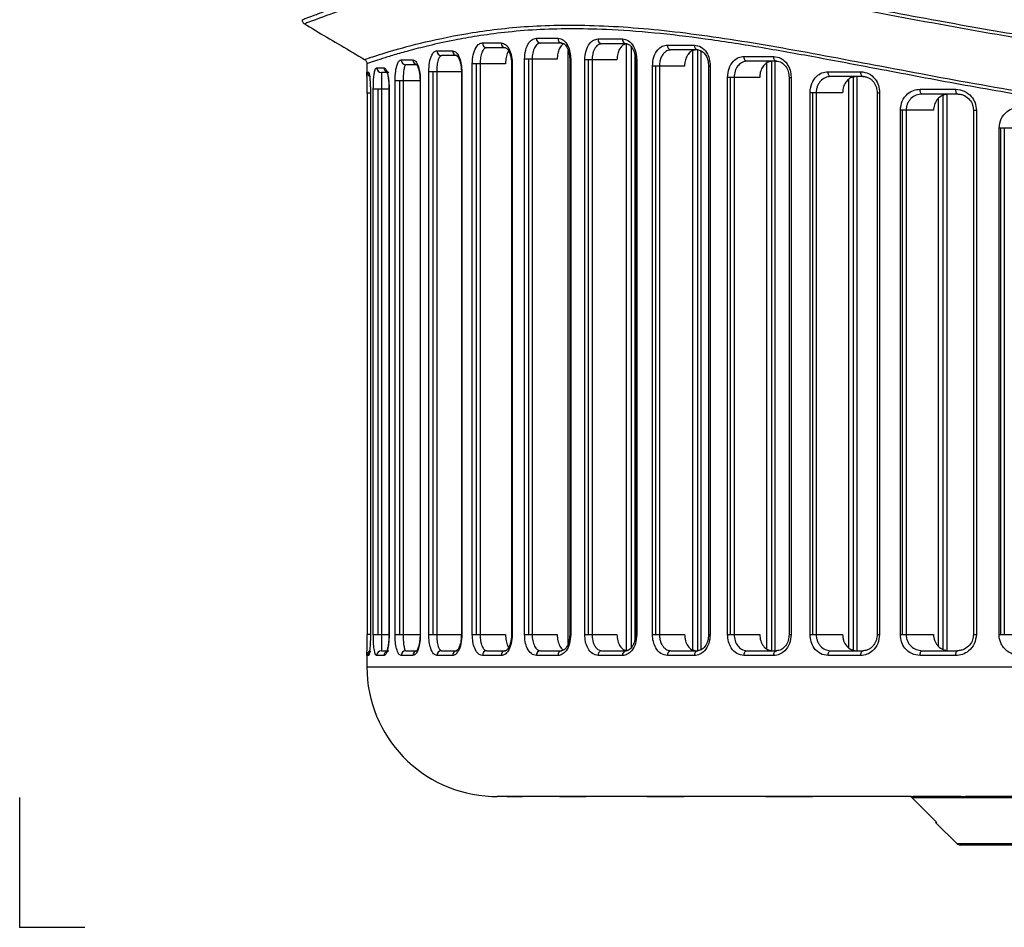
# Model space of a CAD drawing. Header units: millimetres. Extents: x 0 to 325, y 0 to 226.
# Tile 1 of 11: x 0 to 61, y 0 to 56. Entities that reach past the tile are written whole.
import ezdxf

# ---------------------------------------------------------------- set-up
doc = ezdxf.new("R2010")
doc.units = ezdxf.units.MM
doc.header["$PDSIZE"] = -1

msp = doc.modelspace()

# ---------------------------------------------------------------- linework, layer by layer
at = {"color": 7, "linetype": 'Continuous', "lineweight": 25}
for p, q in [((31.889, 54.897), (33.226, 54.897)), ((35.701, 54.856), (37.209, 54.856)), ((25.754, 54.124), (26.714, 54.124)), ((28.56, 54.615), (29.717, 54.615)), ((29.977, 54.315), (28.826, 54.315)), ((33.47, 54.597), (32.139, 54.597)), ((33.86, 17.533), (33.86, 54.144)), ((37.433, 54.556), (35.933, 54.556)), ((37.463, 17.093), (37.463, 54.544)), ((37.756, 17.279), (37.756, 54.359)), ((39.974, 54.478), (41.648, 54.478)), ((41.851, 54.178), (40.185, 54.178)), ((41.554, 17.134), (41.554, 54.133)), ((41.847, 17.081), (41.847, 54.178)), ((42.05, 54.125), (42.05, 17.135)), ((23.541, 53.566), (24.274, 53.566)), ((26.989, 53.824), (26.033, 53.824)), ((31.162, 18.081), (31.162, 53.597)), ((33.174, 53.597), (31.162, 53.597)), ((31.415, 18.081), (31.415, 53.597)), ((31.627, 53.597), (31.627, 18.081)), ((33.95, 53.597), (33.95, 18.081)), ((33.95, 53.597), (34.01, 53.597)), ((34.01, 53.597), (34.01, 18.081)), ((34.876, 18.081), (34.876, 53.556)), ((36.865, 53.556), (34.876, 53.556)), ((35.112, 18.081), (35.112, 53.556)), ((35.324, 53.556), (35.324, 18.081)), ((37.961, 53.925), (37.961, 17.713)), ((38.007, 53.556), (38.007, 18.081)), ((38.007, 53.556), (38.087, 53.556)), ((38.087, 53.556), (38.087, 18.081)), ((44.702, 53.777), (46.542, 53.777)), ((21.431, 53.329), (21.431, 52.776)), ((22.033, 53.079), (22.492, 53.079)), ((24.561, 53.266), (23.831, 53.266)), ((27.936, 18.081), (27.936, 53.315)), ((29.988, 53.315), (27.936, 53.315)), ((28.205, 18.081), (28.205, 53.315)), ((28.417, 53.315), (28.417, 18.081)), ((30.358, 53.315), (30.358, 18.081)), ((30.358, 53.315), (30.401, 53.315)), ((30.401, 53.315), (30.401, 18.081)), ((39.055, 18.081), (39.055, 53.178)), ((41.036, 53.178), (39.055, 53.178)), ((39.271, 18.081), (39.271, 53.178)), ((39.483, 53.178), (39.483, 18.081)), ((42.518, 53.178), (42.518, 18.081)), ((42.518, 53.178), (42.62, 53.178)), ((42.62, 53.178), (42.62, 18.081)), ((46.722, 53.477), (44.89, 53.477)), ((46.121, 17.188), (46.121, 53.367)), ((46.414, 17.081), (46.414, 53.477)), ((46.617, 53.477), (46.617, 17.081)), ((21.432, 52.813), (21.528, 52.813)), ((21.432, 52.776), (21.432, 52.813)), ((22.787, 52.779), (22.33, 52.779)), ((23.167, 18.081), (23.167, 52.266)), ((24.728, 52.266), (23.167, 52.266)), ((23.459, 18.081), (23.459, 52.266)), ((23.671, 52.266), (23.671, 18.081)), ((24.712, 52.266), (24.712, 18.081)), ((24.728, 52.266), (24.728, 18.081)), ((25.246, 18.081), (25.246, 52.824)), ((27.29, 52.824), (25.246, 52.824)), ((25.528, 18.081), (25.528, 52.824)), ((25.74, 52.824), (25.74, 18.081)), ((27.262, 52.824), (27.262, 18.081)), ((27.29, 52.824), (27.29, 18.081)), ((43.689, 18.081), (43.689, 52.477)), ((45.675, 52.477), (43.689, 52.477)), ((43.882, 18.081), (43.882, 52.477)), ((44.094, 52.477), (44.094, 18.081)), ((47.484, 52.477), (47.484, 18.081)), ((47.484, 52.477), (47.61, 52.477)), ((47.61, 52.477), (47.61, 18.081)), ((49.892, 52.834), (51.906, 52.834)), ((52.06, 52.534), (50.056, 52.534)), ((51.166, 17.275), (51.166, 52.35)), ((51.459, 17.124), (51.459, 52.497)), ((51.665, 52.534), (51.665, 17.081)), ((21.826, 18.081), (21.826, 51.779)), ((21.826, 51.779), (22.799, 51.779)), ((22.124, 18.081), (22.124, 51.779)), ((22.336, 51.779), (22.336, 18.081)), ((22.793, 51.779), (22.793, 18.081)), ((22.799, 51.779), (22.799, 18.081)), ((55.569, 51.752), (57.77, 51.752)), ((21.45, 51.513), (21.45, 18.081)), ((21.647, 51.513), (21.45, 51.513)), ((21.647, 51.513), (21.647, 18.081)), ((21.648, 51.513), (21.647, 51.513)), ((21.648, 51.513), (21.648, 18.081)), ((48.783, 18.081), (48.783, 51.534)), ((50.79, 51.534), (48.783, 51.534)), ((48.951, 18.081), (48.951, 51.534)), ((49.163, 51.534), (49.163, 18.081)), ((52.922, 51.534), (52.922, 18.081)), ((52.922, 51.534), (52.922, 51.534)), ((52.922, 51.534), (53.074, 51.534)), ((53.074, 51.534), (53.074, 18.081)), ((57.895, 51.452), (55.705, 51.452)), ((56.712, 17.347), (56.712, 51.188)), ((57.005, 17.151), (57.005, 51.383)), ((57.217, 51.452), (57.217, 17.081)), ((57.911, 51.452), (57.344, 51.452)), ((54.356, 18.081), (54.356, 50.452)), ((56.404, 50.452), (54.356, 50.452)), ((54.498, 18.081), (54.498, 50.452)), ((54.71, 50.452), (54.71, 18.081)), ((58.865, 50.452), (58.865, 18.081)), ((58.865, 50.452), (59.046, 50.452)), ((59.046, 50.452), (59.046, 18.081)), ((60.447, 18.081), (60.447, 49.355)), ((62.561, 49.355), (60.447, 49.355)), ((60.56, 18.081), (60.56, 49.355)), ((60.772, 49.355), (60.772, 18.081)), ((21.647, 18.081), (21.45, 18.081)), ((21.648, 18.081), (21.647, 18.081)), ((21.826, 18.081), (22.799, 18.081)), ((23.167, 18.081), (24.728, 18.081)), ((25.246, 18.081), (27.29, 18.081)), ((27.936, 18.081), (29.988, 18.081)), ((30.358, 18.081), (30.401, 18.081)), ((31.162, 18.081), (33.174, 18.081)), ((33.95, 18.081), (34.01, 18.081)), ((34.876, 18.081), (36.865, 18.081)), ((38.007, 18.081), (38.087, 18.081)), ((39.055, 18.081), (41.036, 18.081)), ((42.518, 18.081), (42.62, 18.081)), ((43.689, 18.081), (45.675, 18.081)), ((47.484, 18.081), (47.61, 18.081)), ((48.783, 18.081), (50.79, 18.081)), ((52.922, 18.081), (53.074, 18.081)), ((54.356, 18.081), (56.404, 18.081)), ((58.865, 18.081), (59.046, 18.081)), ((60.447, 18.081), (62.561, 18.081)), ((22.33, 17.081), (22.787, 17.081)), ((23.831, 17.081), (24.561, 17.081)), ((26.033, 17.081), (26.989, 17.081)), ((28.826, 17.081), (29.977, 17.081)), ((32.139, 17.081), (33.47, 17.081)), ((35.933, 17.081), (37.433, 17.081)), ((40.185, 17.081), (41.851, 17.081)), ((44.89, 17.081), (46.722, 17.081)), ((50.056, 17.081), (52.06, 17.081)), ((55.705, 17.081), (57.895, 17.081)), ((21.431, 16.818), (21.431, 16.081)), ((21.432, 16.781), (21.432, 16.818)), ((21.528, 16.781), (21.432, 16.781)), ((22.492, 16.781), (22.033, 16.781)), ((24.274, 16.781), (23.541, 16.781)), ((26.714, 16.781), (25.754, 16.781)), ((29.717, 16.781), (28.56, 16.781)), ((33.226, 16.781), (31.889, 16.781)), ((37.209, 16.781), (35.701, 16.781)), ((41.648, 16.781), (39.974, 16.781)), ((46.542, 16.781), (44.702, 16.781)), ((51.906, 16.781), (49.892, 16.781)), ((57.77, 16.781), (55.569, 16.781)), ((21.431, 16.081), (73.482, 16.081)), ((29.135, 8.087), (29.147, 8.087)), ((29.147, 8.086), (29.158, 8.086)), ((30.251, 8.081), (29.466, 8.081)), ((30.109, 8.087), (30.58, 8.087)), ((33.383, 8.081), (31.06, 8.081)), ((33.423, 8.087), (34.344, 8.087)), ((38.724, 8.081), (34.149, 8.081)), ((38.944, 8.087), (40.275, 8.087)), ((46.041, 8.081), (39.298, 8.081)), ((55.014, 8.081), (46.398, 8.081)), ((46.432, 8.087), (48.115, 8.087)), ((55.089, 7.993), (56.598, 6.481)), ((67.763, 7.993), (55.089, 7.993)), ((57.794, 8.081), (55.138, 8.081)), ((55.559, 8.087), (57.52, 8.087)), ((65.25, 8.081), (58.383, 8.081)), ((56.531, 6.481), (57.843, 5.169)), ((56.531, 6.481), (56.598, 6.481)), ((57.843, 5.169), (110.019, 5.169)), ((109.807, 5.081), (58.055, 5.081))]:
    msp.add_line(p, q, dxfattribs=at)
at = {"color": 7, "linetype": 'Continuous'}
for q in [(0, 8.026), (4.013, 0)]:
    msp.add_line((0, 0), q, dxfattribs=at)
at = {"color": 7, "linetype": 'Continuous', "lineweight": 25, "flags": 128}
for points in [[(44.89, 53.477), (44.854, 53.483), (44.818, 53.5), (44.786, 53.528), (44.757, 53.565), (44.734, 53.61), (44.716, 53.662), (44.706, 53.719), (44.702, 53.777)], [(46.722, 53.477), (46.687, 53.483), (46.653, 53.5), (46.622, 53.528), (46.595, 53.565), (46.573, 53.61), (46.556, 53.662), (46.546, 53.719), (46.542, 53.777)], [(50.056, 52.534), (50.024, 52.54), (49.993, 52.557), (49.965, 52.585), (49.94, 52.622), (49.92, 52.668), (49.905, 52.72), (49.895, 52.776), (49.892, 52.834)], [(52.06, 52.534), (52.03, 52.54), (52.001, 52.557), (51.975, 52.585), (51.951, 52.622), (51.932, 52.668), (51.918, 52.72), (51.909, 52.776), (51.906, 52.834)], [(55.705, 51.452), (55.678, 51.458), (55.653, 51.475), (55.629, 51.503), (55.608, 51.54), (55.591, 51.586), (55.579, 51.637), (55.571, 51.694), (55.569, 51.752)], [(57.895, 51.452), (57.871, 51.458), (57.847, 51.475), (57.825, 51.503), (57.806, 51.54), (57.791, 51.586), (57.779, 51.637), (57.772, 51.694), (57.77, 51.752)], [(44.702, 16.781), (44.706, 16.84), (44.716, 16.896), (44.734, 16.948), (44.757, 16.993), (44.786, 17.031), (44.818, 17.058), (44.854, 17.075), (44.89, 17.081)], [(46.542, 16.781), (46.546, 16.84), (46.556, 16.896), (46.573, 16.948), (46.595, 16.993), (46.622, 17.031), (46.653, 17.058), (46.687, 17.075), (46.722, 17.081)], [(49.892, 16.781), (49.895, 16.84), (49.905, 16.896), (49.92, 16.948), (49.94, 16.993), (49.965, 17.031), (49.993, 17.058), (50.024, 17.075), (50.056, 17.081)], [(51.906, 16.781), (51.909, 16.84), (51.918, 16.896), (51.932, 16.948), (51.951, 16.993), (51.975, 17.031), (52.001, 17.058), (52.03, 17.075), (52.06, 17.081)], [(55.569, 16.781), (55.571, 16.84), (55.579, 16.896), (55.591, 16.948), (55.608, 16.993), (55.629, 17.031), (55.653, 17.058), (55.678, 17.075), (55.705, 17.081)], [(57.77, 16.781), (57.772, 16.84), (57.779, 16.896), (57.791, 16.948), (57.806, 16.993), (57.825, 17.031), (57.847, 17.058), (57.871, 17.075), (57.895, 17.081)], [(33.383, 8.081), (33.437, 8.086), (33.438, 8.087)]]:
    msp.add_lwpolyline(points, dxfattribs=at)
at = {"color": 7, "linetype": 'Continuous', "lineweight": 25}
for centre, radius, start, end in [((32.167, 54.874), 0.278, 175.26072, 264.30545), ((33.501, 54.871), 0.276, 174.67348, 263.42942), ((35.972, 54.826), 0.273, 173.60798, 261.70491), ((37.477, 54.823), 0.271, 172.97568, 260.58485), ((26.044, 54.114), 0.29, 178.02184, 267.87478), ((27.002, 54.112), 0.288, 177.58475, 267.36158), ((28.844, 54.599), 0.284, 176.74856, 266.32941), ((29.999, 54.597), 0.282, 176.22782, 265.65022), ((40.239, 54.44), 0.268, 171.85681, 258.381), ((41.911, 54.437), 0.266, 171.21152, 256.94784), ((23.836, 53.561), 0.295, 179.03336, 268.99958), ((24.568, 53.559), 0.293, 178.6977, 268.63562), ((22.332, 53.078), 0.299, 179.7239, 269.72121), ((22.792, 53.078), 0.3, 179.74859, 246.97023), ((21.732, 52.813), 0.3, 179.99974, 250.4857), ((21.828, 52.813), 0.3, 179.99707, 211.02513), ((21.732, 16.781), 0.3, 108.92253, 180.00019), ((21.828, 16.781), 0.3, 121.41079, 180.0192), ((22.332, 16.783), 0.299, 90.27879, 180.2761), ((22.792, 16.782), 0.3, 114.24758, 180.24549), ((23.836, 16.786), 0.295, 91.00042, 180.96664), ((24.568, 16.788), 0.293, 91.36438, 181.3023), ((26.044, 16.791), 0.29, 92.12522, 181.97816), ((27.002, 16.793), 0.288, 92.63842, 182.41525), ((28.844, 16.797), 0.284, 93.67059, 183.25144), ((29.999, 16.8), 0.282, 94.34978, 183.77218), ((32.167, 16.804), 0.278, 95.69455, 184.73928), ((33.501, 16.807), 0.276, 96.57058, 185.32652), ((35.972, 16.812), 0.273, 98.29509, 186.39202), ((37.477, 16.814), 0.271, 99.41515, 187.02432), ((40.239, 16.819), 0.268, 101.619, 188.14319), ((41.911, 16.822), 0.266, 103.05216, 188.78848), ((29.431, 16.081), 8, 180, 267.88319), ((29.147, 8.386), 0.3, 267.88319, 270), ((54.878, 7.782), 0.299, 44.91322, 89.98788), ((58.055, 5.381), 0.3, 225, 270)]:
    msp.add_arc(centre, radius, start, end, dxfattribs=at)
for points, knots in [([(17.46, 56.05), (17.455, 56.048), (17.437, 56.041), (17.662, 56.13), (18.04, 56.274), (18.464, 56.432), (18.834, 56.566), (19.278, 56.722), (19.778, 56.892), (20.341, 57.075), (20.922, 57.256), (21.591, 57.454), (22.358, 57.668), (23.164, 57.875), (24.007, 58.076), (24.813, 58.251), (25.753, 58.436), (26.715, 58.601), (27.761, 58.756), (28.835, 58.886), (30.607, 59.051), (33.164, 59.159), (36.721, 59.062), (39.817, 58.786), (42.315, 58.472), (44.091, 58.219), (45.912, 57.932), (47.777, 57.616), (49.649, 57.284), (51.601, 56.927), (53.917, 56.497), (56.566, 56.006), (59.479, 55.484), (62.361, 54.995), (65.302, 54.538), (69.01, 54.026), (73.439, 53.544), (78.666, 53.183), (82.155, 53.142), (83.931, 53.121)], [0, 0, 0, 0, 0.0186757, 0.0559617, 0.0942931, 0.1120984, 0.1306727, 0.1500173, 0.1701333, 0.1881479, 0.2079956, 0.2244708, 0.2456466, 0.2688846, 0.2832185, 0.3031737, 0.3208403, 0.3404865, 0.3586474, 0.3781912, 0.3966607, 0.4472026, 0.4966174, 0.5467932, 0.5681222, 0.5898353, 0.6113966, 0.6328311, 0.6546614, 0.6751668, 0.69812, 0.7307068, 0.7602651, 0.7897125, 0.8195726, 0.8493914, 0.9003238, 0.9492483, 1, 1, 1, 1]), ([(146.763, 57.01), (146.088, 57.209), (144.741, 57.605), (142.118, 58.197), (139.073, 58.674), (135.202, 58.951), (130.375, 58.841), (124.486, 58.156), (118.069, 57.03), (111.191, 55.704), (103.937, 54.433), (96.999, 53.523), (90.539, 53.019), (84.651, 52.85), (78.758, 52.951), (72.289, 53.397), (65.327, 54.265), (58.023, 55.504), (51.07, 56.823), (44.554, 57.983), (38.556, 58.755), (33.617, 58.96), (29.638, 58.765), (26.478, 58.336), (23.772, 57.771), (21.278, 57.095), (19.233, 56.416), (17.831, 55.882), (17.67, 55.817), (17.591, 55.785)], [0, 0, 0, 0, 0.031432, 0.062682, 0.093993, 0.125418, 0.166795, 0.208198, 0.25009, 0.291777, 0.333643, 0.375505, 0.406727, 0.438116, 0.469629, 0.500814, 0.542356, 0.584289, 0.625984, 0.667753, 0.709429, 0.750716, 0.781895, 0.813304, 0.844475, 0.875621, 0.917481, 0.959309, 1, 1, 1, 1]), ([(17.431, 56.038), (17.433, 56.013), (17.437, 55.961), (17.468, 55.888), (17.515, 55.824), (17.557, 55.795), (17.578, 55.78)], [0, 0, 0, 0, 0.2457566, 0.4999997, 0.754243, 1, 1, 1, 1]), ([(17.536, 55.805), (18.478, 55.248), (19.73, 54.507), (20.981, 53.766), (21.291, 53.583)], [0, 0, 0, 0, 0.752605, 1, 1, 1, 1]), ([(21.284, 53.587), (21.358, 53.613), (21.507, 53.665), (22.821, 54.087), (24.914, 54.664), (27.835, 55.274), (31.526, 55.719), (35.947, 55.739), (41.018, 55.295), (46.649, 54.407), (52.765, 53.25), (59.284, 52.019), (66.149, 50.864), (70.947, 50.355), (73.347, 50.101)], [0, 0, 0, 0, 0.082766, 0.166311, 0.249538, 0.332695, 0.416463, 0.499377, 0.58239, 0.66618, 0.749386, 0.832914, 0.916439, 1, 1, 1, 1]), ([(73.345, 49.875), (71.547, 50.059), (67.96, 50.425), (62.75, 51.214), (57.711, 52.095), (53.164, 52.962), (49.139, 53.725), (45.598, 54.356), (42.275, 54.872), (39.125, 55.251), (36.349, 55.445), (33.939, 55.496), (31.833, 55.437), (29.928, 55.27), (28.256, 55.041), (26.677, 54.758), (25.248, 54.444), (24.023, 54.128), (23.08, 53.859), (22.346, 53.632), (21.818, 53.461), (21.49, 53.35), (21.45, 53.336), (21.431, 53.329)], [0, 0, 0, 0, 0.062755, 0.125227, 0.187908, 0.250632, 0.301932, 0.351357, 0.400966, 0.450294, 0.500444, 0.541737, 0.582058, 0.624738, 0.664655, 0.701372, 0.750087, 0.794581, 0.834532, 0.875028, 0.917937, 0.959591, 1, 1, 1, 1]), ([(31.162, 53.597), (31.176, 53.79), (31.203, 54.176), (31.399, 54.602), (31.637, 54.852), (31.805, 54.882), (31.889, 54.897)], [0, 0, 0, 0, 0.279478, 0.558705, 0.778857, 1, 1, 1, 1]), ([(33.226, 54.897), (33.339, 54.873), (33.565, 54.825), (33.824, 54.48), (33.982, 54.051), (34.001, 53.748), (34.01, 53.597)], [0, 0, 0, 0, 0.279676, 0.55901, 0.778986, 1, 1, 1, 1]), ([(34.876, 53.556), (34.892, 53.748), (34.923, 54.131), (35.143, 54.557), (35.414, 54.811), (35.605, 54.841), (35.701, 54.856)], [0, 0, 0, 0, 0.279515, 0.558817, 0.778892, 1, 1, 1, 1]), ([(37.209, 54.856), (37.336, 54.832), (37.591, 54.783), (37.881, 54.437), (38.056, 54.008), (38.077, 53.707), (38.087, 53.556)], [0, 0, 0, 0, 0.279617, 0.558938, 0.778949, 1, 1, 1, 1]), ([(25.246, 52.824), (25.256, 53.024), (25.277, 53.425), (25.418, 53.845), (25.582, 54.083), (25.697, 54.11), (25.754, 54.124)], [0, 0, 0, 0, 0.279038, 0.55841, 0.779002, 1, 1, 1, 1]), ([(26.714, 54.124), (26.794, 54.102), (26.954, 54.057), (27.146, 53.724), (27.268, 53.291), (27.283, 52.98), (27.29, 52.824)], [0, 0, 0, 0, 0.280008, 0.559205, 0.779295, 1, 1, 1, 1]), ([(27.936, 53.315), (27.948, 53.511), (27.973, 53.903), (28.143, 54.326), (28.346, 54.572), (28.488, 54.601), (28.56, 54.615)], [0, 0, 0, 0, 0.279304, 0.558549, 0.778855, 1, 1, 1, 1]), ([(28.826, 54.315), (28.792, 54.31), (28.738, 54.301), (28.64, 54.221), (28.554, 54.089), (28.486, 53.888), (28.447, 53.711), (28.422, 53.519), (28.419, 53.383), (28.417, 53.315)], [0, 0, 0, 0, 0.160242, 0.250789, 0.499802, 0.629249, 0.749816, 0.876436, 1, 1, 1, 1]), ([(29.717, 54.615), (29.814, 54.592), (30.009, 54.545), (30.236, 54.205), (30.376, 53.774), (30.393, 53.468), (30.401, 53.315)], [0, 0, 0, 0, 0.279787, 0.558946, 0.779091, 1, 1, 1, 1]), ([(29.93, 54.32), (29.962, 54.318), (30.031, 54.314), (30.147, 54.189), (30.238, 54.01), (30.301, 53.821), (30.348, 53.585), (30.355, 53.407), (30.358, 53.315)], [0, 0, 0, 0, 0.197398, 0.427202, 0.555907, 0.694077, 0.841591, 1, 1, 1, 1]), ([(30.216, 54.152), (30.185, 54.116), (30.128, 54.048), (30.068, 53.884), (30.023, 53.71), (29.994, 53.517), (29.99, 53.382), (29.988, 53.315)], [0, 0, 0, 0, 0.221124, 0.416535, 0.609957, 0.805431, 1, 1, 1, 1]), ([(32.139, 54.597), (32.093, 54.59), (32.032, 54.582), (31.969, 54.542), (31.888, 54.482), (31.768, 54.329), (31.674, 54.05), (31.633, 53.796), (31.629, 53.663), (31.627, 53.597)], [0, 0, 0, 0, 0.172255, 0.223405, 0.251096, 0.500288, 0.749416, 0.875994, 1, 1, 1, 1]), ([(33.602, 54.558), (33.581, 54.553), (33.496, 54.532), (33.368, 54.38), (33.243, 54.123), (33.182, 53.842), (33.176, 53.663), (33.174, 53.597)], [0, 0, 0, 0, 0.0871193, 0.3459478, 0.6024914, 0.8534063, 1, 1, 1, 1]), ([(33.426, 54.602), (33.472, 54.598), (33.572, 54.589), (33.712, 54.454), (33.817, 54.273), (33.887, 54.086), (33.939, 53.857), (33.946, 53.685), (33.95, 53.597)], [0, 0, 0, 0, 0.19825, 0.428474, 0.557287, 0.695175, 0.842197, 1, 1, 1, 1]), ([(35.933, 54.556), (35.872, 54.548), (35.764, 54.533), (35.634, 54.438), (35.553, 54.345), (35.484, 54.241), (35.419, 54.109), (35.344, 53.875), (35.332, 53.682), (35.324, 53.556)], [0, 0, 0, 0, 0.188578, 0.334971, 0.439022, 0.50062, 0.63395, 0.761753, 1, 1, 1, 1]), ([(37.496, 54.556), (37.424, 54.545), (37.281, 54.523), (37.091, 54.349), (36.949, 54.093), (36.876, 53.812), (36.868, 53.628), (36.865, 53.556)], [0, 0, 0, 0, 0.216165, 0.432339, 0.648168, 0.862845, 1, 1, 1, 1]), ([(37.392, 54.561), (37.457, 54.554), (37.592, 54.539), (37.76, 54.381), (37.875, 54.19), (37.947, 54.007), (37.997, 53.793), (38.004, 53.636), (38.007, 53.556)], [0, 0, 0, 0, 0.217945, 0.455564, 0.582937, 0.71597, 0.854617, 1, 1, 1, 1]), ([(39.055, 53.178), (39.073, 53.369), (39.107, 53.751), (39.352, 54.178), (39.654, 54.433), (39.867, 54.463), (39.974, 54.478)], [0, 0, 0, 0, 0.27955, 0.558855, 0.778907, 1, 1, 1, 1]), ([(40.185, 54.178), (40.102, 54.166), (39.969, 54.148), (39.803, 54.028), (39.677, 53.885), (39.578, 53.7), (39.5, 53.46), (39.489, 53.283), (39.483, 53.178)], [0, 0, 0, 0, 0.225142, 0.356523, 0.500135, 0.662392, 0.799924, 1, 1, 1, 1]), ([(41.741, 54.178), (41.661, 54.167), (41.502, 54.145), (41.29, 53.973), (41.132, 53.719), (41.048, 53.438), (41.039, 53.252), (41.036, 53.178)], [0, 0, 0, 0, 0.214669, 0.429338, 0.644017, 0.858713, 1, 1, 1, 1]), ([(41.648, 54.478), (41.789, 54.454), (42.071, 54.405), (42.392, 54.059), (42.585, 53.63), (42.609, 53.329), (42.62, 53.178)], [0, 0, 0, 0, 0.279616, 0.558944, 0.778953, 1, 1, 1, 1]), ([(41.814, 54.183), (41.899, 54.172), (42.072, 54.15), (42.309, 53.932), (42.447, 53.654), (42.509, 53.391), (42.515, 53.249), (42.518, 53.178)], [0, 0, 0, 0, 0.241062, 0.487335, 0.739452, 0.868568, 1, 1, 1, 1]), ([(21.284, 53.587), (21.305, 53.573), (21.347, 53.543), (21.394, 53.479), (21.425, 53.406), (21.429, 53.355), (21.431, 53.329)], [0, 0, 0, 0, 0.245756, 0.5, 0.754244, 1, 1, 1, 1]), ([(23.167, 52.266), (23.175, 52.472), (23.192, 52.886), (23.297, 53.299), (23.416, 53.526), (23.499, 53.553), (23.541, 53.566)], [0, 0, 0, 0, 0.278656, 0.558449, 0.779539, 1, 1, 1, 1]), ([(24.274, 53.566), (24.335, 53.544), (24.458, 53.502), (24.609, 53.179), (24.709, 52.745), (24.721, 52.426), (24.728, 52.266)], [0, 0, 0, 0, 0.280191, 0.559665, 0.779583, 1, 1, 1, 1]), ([(26.033, 53.824), (26.01, 53.819), (25.972, 53.811), (25.902, 53.736), (25.841, 53.608), (25.791, 53.41), (25.762, 53.232), (25.743, 53.035), (25.741, 52.894), (25.74, 52.824)], [0, 0, 0, 0, 0.156873, 0.250635, 0.499919, 0.630215, 0.74995, 0.876998, 1, 1, 1, 1]), ([(26.939, 53.829), (26.953, 53.839), (26.968, 53.85), (27, 53.805), (27.003, 53.801)], [0, 0, 0, 0, 0.909289, 1, 1, 1, 1]), ([(27.003, 53.801), (27.033, 53.768), (27.082, 53.715), (27.156, 53.54), (27.21, 53.349), (27.253, 53.105), (27.259, 52.92), (27.262, 52.824)], [0, 0, 0, 0, 0.269116, 0.433486, 0.609703, 0.798001, 1, 1, 1, 1]), ([(43.689, 52.477), (43.708, 52.669), (43.746, 53.052), (44.017, 53.478), (44.35, 53.732), (44.585, 53.762), (44.702, 53.777)], [0, 0, 0, 0, 0.279526, 0.558819, 0.778889, 1, 1, 1, 1]), ([(46.542, 53.777), (46.697, 53.753), (47.006, 53.705), (47.358, 53.36), (47.572, 52.931), (47.597, 52.629), (47.61, 52.477)], [0, 0, 0, 0, 0.279672, 0.559029, 0.778999, 1, 1, 1, 1]), ([(46.689, 53.482), (46.745, 53.479), (46.855, 53.472), (47.061, 53.387), (47.279, 53.193), (47.452, 52.858), (47.474, 52.602), (47.484, 52.477)], [0, 0, 0, 0, 0.136797, 0.270511, 0.526515, 0.769297, 1, 1, 1, 1]), ([(21.826, 51.779), (21.828, 51.924), (21.832, 52.213), (21.862, 52.575), (21.906, 52.855), (21.964, 53.043), (22.01, 53.067), (22.033, 53.079)], [0, 0, 0, 0, 0.185971, 0.372348, 0.559858, 0.779869, 1, 1, 1, 1]), ([(22.492, 53.079), (22.527, 53.064), (22.597, 53.032), (22.682, 52.812), (22.738, 52.558), (22.772, 52.326), (22.795, 52.063), (22.798, 51.874), (22.799, 51.779)], [0, 0, 0, 0, 0.24876, 0.498271, 0.626074, 0.749285, 0.873891, 1, 1, 1, 1]), ([(23.831, 53.266), (23.81, 53.254), (23.77, 53.229), (23.726, 53.062), (23.699, 52.869), (23.683, 52.689), (23.673, 52.487), (23.671, 52.338), (23.671, 52.266)], [0, 0, 0, 0, 0.2496684, 0.4995822, 0.6313391, 0.7499931, 0.8778931, 1, 1, 1, 1]), ([(24.511, 53.269), (24.51, 53.27), (24.508, 53.275), (24.565, 53.185), (24.623, 53.011), (24.668, 52.816), (24.704, 52.562), (24.709, 52.367), (24.712, 52.266)], [0, 0, 0, 0, 0.1196886, 0.3730023, 0.5150145, 0.665823, 0.8273814, 1, 1, 1, 1]), ([(44.89, 53.477), (44.831, 53.472), (44.717, 53.463), (44.519, 53.378), (44.307, 53.194), (44.13, 52.87), (44.106, 52.607), (44.094, 52.477)], [0, 0, 0, 0, 0.141662, 0.272527, 0.500997, 0.753122, 1, 1, 1, 1]), ([(46.455, 53.477), (46.367, 53.466), (46.19, 53.444), (45.955, 53.27), (45.78, 53.014), (45.688, 52.734), (45.679, 52.549), (45.675, 52.477)], [0, 0, 0, 0, 0.2161615, 0.4323507, 0.6478089, 0.862175, 1, 1, 1, 1]), ([(21.45, 51.513), (21.45, 51.618), (21.45, 51.827), (21.446, 52.101), (21.442, 52.332), (21.436, 52.569), (21.431, 52.741), (21.432, 52.767), (21.432, 52.776)], [0, 0, 0, 0, 0.142644, 0.285423, 0.422927, 0.571378, 0.855444, 1, 1, 1, 1]), ([(21.528, 52.813), (21.539, 52.799), (21.563, 52.77), (21.596, 52.564), (21.62, 52.318), (21.635, 52.085), (21.646, 51.813), (21.647, 51.613), (21.648, 51.513)], [0, 0, 0, 0, 0.249427, 0.49868, 0.627637, 0.749411, 0.87456, 1, 1, 1, 1]), ([(22.33, 52.779), (22.329, 52.768), (22.327, 52.746), (22.329, 52.591), (22.332, 52.404), (22.334, 52.224), (22.336, 52.015), (22.336, 51.856), (22.336, 51.779)], [0, 0, 0, 0, 0.249957, 0.499839, 0.63343, 0.75054, 0.879709, 1, 1, 1, 1]), ([(22.677, 52.787), (22.679, 52.774), (22.68, 52.752), (22.719, 52.606), (22.753, 52.411), (22.785, 52.129), (22.79, 51.899), (22.793, 51.779)], [0, 0, 0, 0, 0.223081, 0.390404, 0.575815, 0.778507, 1, 1, 1, 1]), ([(48.783, 51.534), (48.804, 51.728), (48.846, 52.114), (49.146, 52.54), (49.51, 52.79), (49.765, 52.82), (49.892, 52.834)], [0, 0, 0, 0, 0.279503, 0.558708, 0.778848, 1, 1, 1, 1]), ([(50.056, 52.534), (49.94, 52.52), (49.709, 52.491), (49.459, 52.3), (49.308, 52.096), (49.225, 51.918), (49.173, 51.729), (49.167, 51.599), (49.163, 51.534)], [0, 0, 0, 0, 0.250065, 0.499166, 0.628878, 0.75542, 0.879039, 1, 1, 1, 1]), ([(51.647, 52.534), (51.549, 52.523), (51.352, 52.5), (51.091, 52.322), (50.899, 52.06), (50.803, 51.781), (50.794, 51.601), (50.79, 51.534)], [0, 0, 0, 0, 0.220861, 0.441822, 0.659995, 0.873534, 1, 1, 1, 1]), ([(51.906, 52.834), (52.074, 52.811), (52.408, 52.764), (52.793, 52.424), (53.031, 51.994), (53.06, 51.688), (53.074, 51.534)], [0, 0, 0, 0, 0.279783, 0.558981, 0.779119, 1, 1, 1, 1]), ([(52.032, 52.539), (52.102, 52.535), (52.237, 52.525), (52.426, 52.447), (52.587, 52.333), (52.753, 52.15), (52.893, 51.883), (52.913, 51.645), (52.922, 51.534)], [0, 0, 0, 0, 0.152449, 0.297391, 0.434084, 0.563009, 0.796207, 1, 1, 1, 1]), ([(21.644, 51.827), (21.644, 51.799), (21.647, 51.7), (21.647, 51.591), (21.648, 51.513)], [0, 0, 0, 0, 0.282883, 1, 1, 1, 1]), ([(54.356, 50.452), (54.38, 50.648), (54.428, 51.04), (54.76, 51.464), (55.157, 51.709), (55.431, 51.738), (55.569, 51.752)], [0, 0, 0, 0, 0.279346, 0.558547, 0.778834, 1, 1, 1, 1]), ([(57.77, 51.752), (57.95, 51.729), (58.309, 51.684), (58.731, 51.351), (58.997, 50.92), (59.03, 50.608), (59.046, 50.452)], [0, 0, 0, 0, 0.280006, 0.559267, 0.779348, 1, 1, 1, 1]), ([(55.705, 51.452), (55.578, 51.439), (55.326, 51.411), (55.048, 51.225), (54.876, 51.021), (54.781, 50.841), (54.721, 50.649), (54.713, 50.517), (54.71, 50.452)], [0, 0, 0, 0, 0.250147, 0.4993502, 0.6309971, 0.7579168, 0.8807004, 1, 1, 1, 1]), ([(57.344, 51.452), (57.233, 51.44), (57.012, 51.417), (56.721, 51.229), (56.511, 50.957), (56.415, 50.679), (56.407, 50.509), (56.404, 50.452)], [0, 0, 0, 0, 0.2294834, 0.4591983, 0.6820562, 0.8937423, 1, 1, 1, 1]), ([(57.872, 51.457), (57.95, 51.452), (58.102, 51.442), (58.373, 51.34), (58.639, 51.131), (58.832, 50.8), (58.855, 50.562), (58.865, 50.452)], [0, 0, 0, 0, 0.1554296, 0.3028646, 0.5688239, 0.8000157, 1, 1, 1, 1]), ([(60.447, 49.355), (60.475, 49.555), (60.531, 49.955), (60.902, 50.376), (61.333, 50.614), (61.627, 50.641), (61.774, 50.655)], [0, 0, 0, 0, 0.279102, 0.5583904, 0.778951, 1, 1, 1, 1]), ([(21.432, 16.818), (21.432, 16.827), (21.431, 16.853), (21.437, 17.061), (21.445, 17.396), (21.45, 17.766), (21.45, 17.976), (21.45, 18.081)], [0, 0, 0, 0, 0.1433, 0.428399, 0.713197, 0.856369, 1, 1, 1, 1]), ([(21.648, 18.081), (21.646, 17.932), (21.643, 17.633), (21.62, 17.27), (21.58, 16.883), (21.549, 16.823), (21.528, 16.781)], [0, 0, 0, 0, 0.186817, 0.374387, 0.561744, 1, 1, 1, 1]), ([(21.648, 18.081), (21.647, 17.963), (21.645, 17.785), (21.639, 17.641), (21.637, 17.592)], [0, 0, 0, 0, 0.6626542, 1, 1, 1, 1]), ([(22.033, 16.781), (22.004, 16.801), (21.945, 16.84), (21.879, 17.138), (21.835, 17.568), (21.829, 17.91), (21.826, 18.081)], [0, 0, 0, 0, 0.279652, 0.559496, 0.779961, 1, 1, 1, 1]), ([(22.336, 18.081), (22.336, 18.004), (22.336, 17.844), (22.334, 17.635), (22.332, 17.455), (22.329, 17.269), (22.327, 17.114), (22.329, 17.092), (22.33, 17.081)], [0, 0, 0, 0, 0.120796, 0.250603, 0.367633, 0.50119, 0.750676, 1, 1, 1, 1]), ([(22.799, 18.081), (22.798, 17.988), (22.795, 17.799), (22.772, 17.537), (22.738, 17.303), (22.682, 17.05), (22.597, 16.828), (22.527, 16.797), (22.492, 16.781)], [0, 0, 0, 0, 0.124007, 0.250357, 0.373321, 0.500937, 0.75085, 1, 1, 1, 1]), ([(22.793, 18.081), (22.791, 17.974), (22.787, 17.766), (22.759, 17.499), (22.727, 17.3), (22.687, 17.13), (22.682, 17.097), (22.679, 17.077)], [0, 0, 0, 0, 0.201196, 0.390794, 0.569556, 0.737477, 1, 1, 1, 1]), ([(23.541, 16.781), (23.488, 16.802), (23.383, 16.844), (23.262, 17.159), (23.182, 17.591), (23.172, 17.918), (23.167, 18.081)], [0, 0, 0, 0, 0.279096, 0.558722, 0.779537, 1, 1, 1, 1]), ([(23.671, 18.081), (23.671, 18.008), (23.673, 17.859), (23.684, 17.655), (23.699, 17.476), (23.727, 17.283), (23.77, 17.117), (23.81, 17.093), (23.831, 17.081)], [0, 0, 0, 0, 0.122873, 0.251675, 0.37037, 0.502277, 0.751361, 1, 1, 1, 1]), ([(24.728, 18.081), (24.717, 17.878), (24.697, 17.472), (24.565, 17.053), (24.418, 16.821), (24.322, 16.794), (24.274, 16.781)], [0, 0, 0, 0, 0.27893, 0.558352, 0.779136, 1, 1, 1, 1]), ([(24.712, 18.081), (24.71, 18), (24.706, 17.838), (24.681, 17.614), (24.647, 17.435), (24.623, 17.352), (24.613, 17.318)], [0, 0, 0, 0, 0.2705016, 0.5409331, 0.8104978, 1, 1, 1, 1]), ([(25.754, 16.781), (25.681, 16.803), (25.536, 16.848), (25.37, 17.176), (25.265, 17.608), (25.252, 17.923), (25.246, 18.081)], [0, 0, 0, 0, 0.28011, 0.559487, 0.779519, 1, 1, 1, 1]), ([(25.74, 18.081), (25.741, 18.011), (25.743, 17.87), (25.762, 17.673), (25.791, 17.495), (25.841, 17.296), (25.902, 17.169), (25.972, 17.094), (26.01, 17.086), (26.033, 17.081)], [0, 0, 0, 0, 0.123244, 0.250584, 0.370278, 0.500599, 0.749753, 0.843328, 1, 1, 1, 1]), ([(27.29, 18.081), (27.278, 17.883), (27.254, 17.488), (27.091, 17.065), (26.903, 16.823), (26.777, 16.795), (26.714, 16.781)], [0, 0, 0, 0, 0.279229, 0.558458, 0.778869, 1, 1, 1, 1]), ([(27.262, 18.081), (27.256, 17.954), (27.248, 17.756), (27.2, 17.521), (27.152, 17.356), (27.095, 17.222), (27.012, 17.089), (26.969, 17.081), (26.939, 17.076)], [0, 0, 0, 0, 0.2091818, 0.3249279, 0.4475031, 0.5762001, 0.711486, 1, 1, 1, 1]), ([(28.56, 16.781), (28.469, 16.804), (28.289, 16.851), (28.085, 17.187), (27.959, 17.618), (27.944, 17.927), (27.936, 18.081)], [0, 0, 0, 0, 0.27987, 0.559112, 0.779224, 1, 1, 1, 1]), ([(28.417, 18.081), (28.419, 18.014), (28.422, 17.877), (28.447, 17.684), (28.486, 17.507), (28.555, 17.307), (28.64, 17.175), (28.738, 17.095), (28.792, 17.087), (28.826, 17.081)], [0, 0, 0, 0, 0.1237945, 0.2506914, 0.3711998, 0.5006547, 0.749745, 0.8400328, 1, 1, 1, 1]), ([(30.401, 18.081), (30.388, 17.887), (30.36, 17.498), (30.171, 17.073), (29.947, 16.825), (29.794, 16.796), (29.717, 16.781)], [0, 0, 0, 0, 0.27943, 0.558627, 0.778833, 1, 1, 1, 1]), ([(30.358, 18.081), (30.355, 17.99), (30.348, 17.812), (30.301, 17.577), (30.238, 17.388), (30.147, 17.208), (30.032, 17.082), (29.962, 17.078), (29.93, 17.076)], [0, 0, 0, 0, 0.157613, 0.305376, 0.443511, 0.572017, 0.801896, 1, 1, 1, 1]), ([(29.988, 18.081), (29.99, 18.014), (29.994, 17.88), (30.023, 17.687), (30.067, 17.513), (30.125, 17.355), (30.178, 17.291), (30.205, 17.26)], [0, 0, 0, 0, 0.199775, 0.400574, 0.599594, 0.80081, 1, 1, 1, 1]), ([(31.889, 16.781), (31.783, 16.805), (31.569, 16.853), (31.332, 17.195), (31.187, 17.625), (31.17, 17.929), (31.162, 18.081)], [0, 0, 0, 0, 0.279726, 0.559111, 0.779049, 1, 1, 1, 1]), ([(31.627, 18.081), (31.629, 18.015), (31.633, 17.881), (31.674, 17.627), (31.769, 17.348), (31.889, 17.196), (31.969, 17.135), (32.033, 17.096), (32.093, 17.088), (32.139, 17.081)], [0, 0, 0, 0, 0.124254, 0.251126, 0.500161, 0.749472, 0.776993, 0.827991, 1, 1, 1, 1]), ([(33.174, 18.081), (33.176, 18.015), (33.18, 17.883), (33.224, 17.629), (33.328, 17.36), (33.455, 17.173), (33.537, 17.148), (33.549, 17.144)], [0, 0, 0, 0, 0.15878, 0.317933, 0.63399, 0.950029, 1, 1, 1, 1]), ([(34.01, 18.081), (33.995, 17.889), (33.964, 17.504), (33.751, 17.078), (33.493, 16.826), (33.315, 16.796), (33.226, 16.781)], [0, 0, 0, 0, 0.279489, 0.55877, 0.778869, 1, 1, 1, 1]), ([(33.95, 18.081), (33.946, 17.993), (33.939, 17.822), (33.888, 17.592), (33.817, 17.406), (33.712, 17.225), (33.572, 17.089), (33.472, 17.08), (33.426, 17.076)], [0, 0, 0, 0, 0.157135, 0.304493, 0.44228, 0.57106, 0.8012, 1, 1, 1, 1]), ([(35.701, 16.781), (35.58, 16.805), (35.337, 16.854), (35.067, 17.2), (34.905, 17.628), (34.886, 17.93), (34.876, 18.081)], [0, 0, 0, 0, 0.279638, 0.558979, 0.778971, 1, 1, 1, 1]), ([(35.324, 18.081), (35.332, 17.955), (35.344, 17.762), (35.419, 17.528), (35.484, 17.396), (35.553, 17.292), (35.634, 17.2), (35.764, 17.104), (35.872, 17.089), (35.933, 17.081)], [0, 0, 0, 0, 0.23842, 0.366348, 0.499828, 0.561292, 0.665224, 0.811513, 1, 1, 1, 1]), ([(36.865, 18.081), (36.875, 17.95), (36.894, 17.687), (37.039, 17.357), (37.247, 17.127), (37.413, 17.097), (37.496, 17.081)], [0, 0, 0, 0, 0.2500223, 0.4998405, 0.7491747, 1, 1, 1, 1]), ([(38.087, 18.081), (38.07, 17.89), (38.037, 17.507), (37.799, 17.081), (37.509, 16.826), (37.309, 16.796), (37.209, 16.781)], [0, 0, 0, 0, 0.279545, 0.558845, 0.778901, 1, 1, 1, 1]), ([(38.007, 18.081), (38.004, 18.001), (37.997, 17.845), (37.947, 17.631), (37.876, 17.447), (37.761, 17.257), (37.593, 17.099), (37.457, 17.083), (37.392, 17.076)], [0, 0, 0, 0, 0.14476, 0.283717, 0.416475, 0.54413, 0.781553, 1, 1, 1, 1]), ([(39.974, 16.781), (39.839, 16.806), (39.568, 16.854), (39.267, 17.201), (39.087, 17.63), (39.066, 17.93), (39.055, 18.081)], [0, 0, 0, 0, 0.279609, 0.558932, 0.778947, 1, 1, 1, 1]), ([(39.483, 18.081), (39.489, 17.976), (39.5, 17.799), (39.578, 17.559), (39.677, 17.374), (39.803, 17.231), (39.969, 17.112), (40.102, 17.093), (40.185, 17.081)], [0, 0, 0, 0, 0.200134, 0.337821, 0.500318, 0.643751, 0.774996, 1, 1, 1, 1]), ([(42.62, 18.081), (42.601, 17.89), (42.564, 17.507), (42.301, 17.081), (41.981, 16.827), (41.759, 16.796), (41.648, 16.781)], [0, 0, 0, 0, 0.279541, 0.558846, 0.778904, 1, 1, 1, 1]), ([(42.518, 18.081), (42.515, 18.01), (42.509, 17.869), (42.448, 17.605), (42.309, 17.328), (42.073, 17.109), (41.899, 17.087), (41.814, 17.076)], [0, 0, 0, 0, 0.130852, 0.260174, 0.512441, 0.758536, 1, 1, 1, 1]), ([(44.702, 16.781), (44.553, 16.805), (44.256, 16.854), (43.924, 17.2), (43.725, 17.629), (43.701, 17.93), (43.689, 18.081)], [0, 0, 0, 0, 0.279637, 0.558962, 0.778961, 1, 1, 1, 1]), ([(44.094, 18.081), (44.106, 17.951), (44.13, 17.688), (44.308, 17.364), (44.519, 17.181), (44.718, 17.095), (44.831, 17.086), (44.89, 17.081)], [0, 0, 0, 0, 0.247079, 0.499458, 0.727699, 0.85845, 1, 1, 1, 1]), ([(45.675, 18.081), (45.687, 17.95), (45.711, 17.687), (45.89, 17.357), (46.148, 17.127), (46.353, 17.097), (46.455, 17.081)], [0, 0, 0, 0, 0.250029, 0.499844, 0.749164, 1, 1, 1, 1]), ([(47.61, 18.081), (47.589, 17.889), (47.548, 17.504), (47.258, 17.079), (46.907, 16.826), (46.664, 16.796), (46.542, 16.781)], [0, 0, 0, 0, 0.279538, 0.558771, 0.778875, 1, 1, 1, 1]), ([(47.484, 18.081), (47.474, 17.957), (47.452, 17.7), (47.279, 17.366), (47.061, 17.172), (46.855, 17.086), (46.745, 17.08), (46.689, 17.076)], [0, 0, 0, 0, 0.230231, 0.473334, 0.729221, 0.862675, 1, 1, 1, 1]), ([(49.892, 16.781), (49.731, 16.805), (49.407, 16.852), (49.043, 17.195), (48.822, 17.625), (48.796, 17.929), (48.783, 18.081)], [0, 0, 0, 0, 0.279723, 0.559074, 0.779023, 1, 1, 1, 1]), ([(49.163, 18.081), (49.167, 18.017), (49.173, 17.887), (49.225, 17.697), (49.309, 17.519), (49.46, 17.315), (49.709, 17.124), (49.94, 17.095), (50.056, 17.081)], [0, 0, 0, 0, 0.121055, 0.244783, 0.371449, 0.501301, 0.750508, 1, 1, 1, 1]), ([(50.79, 18.081), (50.794, 18.015), (50.8, 17.883), (50.869, 17.629), (51.028, 17.353), (51.313, 17.125), (51.536, 17.096), (51.647, 17.081)], [0, 0, 0, 0, 0.12534, 0.250895, 0.500298, 0.749685, 1, 1, 1, 1]), ([(53.074, 18.081), (53.051, 17.887), (53.004, 17.498), (52.683, 17.074), (52.301, 16.825), (52.038, 16.796), (51.906, 16.781)], [0, 0, 0, 0, 0.279406, 0.558635, 0.778847, 1, 1, 1, 1]), ([(52.922, 18.081), (52.913, 17.971), (52.893, 17.733), (52.753, 17.466), (52.587, 17.283), (52.426, 17.169), (52.238, 17.091), (52.102, 17.081), (52.032, 17.076)], [0, 0, 0, 0, 0.203114, 0.436472, 0.565162, 0.702167, 0.846935, 1, 1, 1, 1]), ([(55.569, 16.781), (55.394, 16.804), (55.046, 16.85), (54.646, 17.187), (54.4, 17.619), (54.371, 17.927), (54.356, 18.081)], [0, 0, 0, 0, 0.279864, 0.55905, 0.779173, 1, 1, 1, 1]), ([(54.71, 18.081), (54.714, 18.013), (54.722, 17.877), (54.784, 17.684), (54.88, 17.507), (55.05, 17.307), (55.327, 17.122), (55.579, 17.095), (55.705, 17.081)], [0, 0, 0, 0, 0.1244142, 0.2509654, 0.3729017, 0.5011662, 0.7504164, 1, 1, 1, 1]), ([(56.404, 18.081), (56.408, 18.014), (56.415, 17.88), (56.473, 17.687), (56.562, 17.511), (56.722, 17.311), (56.982, 17.123), (57.223, 17.095), (57.344, 17.081)], [0, 0, 0, 0, 0.125013, 0.250535, 0.375094, 0.500842, 0.749982, 1, 1, 1, 1]), ([(59.046, 18.081), (59.019, 17.883), (58.966, 17.488), (58.609, 17.066), (58.195, 16.824), (57.911, 16.795), (57.77, 16.781)], [0, 0, 0, 0, 0.279191, 0.558475, 0.778895, 1, 1, 1, 1]), ([(58.865, 18.081), (58.855, 17.971), (58.833, 17.734), (58.64, 17.403), (58.373, 17.194), (58.102, 17.092), (57.95, 17.082), (57.872, 17.076)], [0, 0, 0, 0, 0.199434, 0.430747, 0.696878, 0.844103, 1, 1, 1, 1]), ([(61.774, 16.781), (61.607, 16.799), (61.274, 16.833), (60.907, 17.07), (60.679, 17.329), (60.549, 17.559), (60.463, 17.813), (60.453, 17.992), (60.447, 18.081)], [0, 0, 0, 0, 0.249552, 0.498725, 0.624906, 0.749015, 0.874961, 1, 1, 1, 1]), ([(24.613, 17.318), (24.609, 17.302), (24.591, 17.234), (24.559, 17.159), (24.517, 17.078), (24.515, 17.08), (24.513, 17.082)], [0, 0, 0, 0, 0.0790458, 0.3446914, 0.6105447, 1, 1, 1, 1]), ([(29.147, 8.087), (29.164, 8.086), (29.198, 8.084), (29.377, 8.082), (29.466, 8.081)], [0, 0, 0, 0, 0.499974, 1, 1, 1, 1]), ([(30.251, 8.081), (30.189, 8.082), (30.066, 8.084), (30.094, 8.086), (30.109, 8.087)], [0, 0, 0, 0, 0.50023, 1, 1, 1, 1]), ([(31.175, 8.081), (30.961, 8.081), (30.576, 8.081), (30.351, 8.081), (30.251, 8.081)], [0, 0, 0, 0, 0.55836, 1, 1, 1, 1]), ([(30.58, 8.087), (30.627, 8.086), (30.723, 8.084), (30.948, 8.082), (31.06, 8.081)], [0, 0, 0, 0, 0.4999737, 1, 1, 1, 1]), ([(33.383, 8.081), (33.351, 8.082), (33.287, 8.084), (33.378, 8.086), (33.423, 8.087)], [0, 0, 0, 0, 0.5002297, 1, 1, 1, 1]), ([(34.149, 8.081), (33.953, 8.081), (33.602, 8.081), (33.45, 8.081), (33.383, 8.081)], [0, 0, 0, 0, 0.55836, 1, 1, 1, 1]), ([(34.344, 8.087), (34.42, 8.086), (34.573, 8.084), (34.835, 8.082), (34.966, 8.081)], [0, 0, 0, 0, 0.4999737, 1, 1, 1, 1]), ([(38.724, 8.081), (38.723, 8.082), (38.722, 8.084), (38.87, 8.086), (38.944, 8.087)], [0, 0, 0, 0, 0.50023, 1, 1, 1, 1]), ([(39.298, 8.081), (39.13, 8.081), (38.828, 8.081), (38.756, 8.081), (38.724, 8.081)], [0, 0, 0, 0, 0.55836, 1, 1, 1, 1]), ([(40.275, 8.087), (40.377, 8.086), (40.581, 8.084), (40.868, 8.082), (41.011, 8.081)], [0, 0, 0, 0, 0.499974, 1, 1, 1, 1]), ([(46.398, 8.081), (46.264, 8.081), (46.024, 8.081), (46.036, 8.081), (46.041, 8.081)], [0, 0, 0, 0, 0.55836, 1, 1, 1, 1]), ([(46.041, 8.081), (46.071, 8.082), (46.133, 8.084), (46.332, 8.086), (46.432, 8.087)], [0, 0, 0, 0, 0.50023, 1, 1, 1, 1]), ([(48.115, 8.087), (48.237, 8.086), (48.483, 8.084), (48.782, 8.082), (48.932, 8.081)], [0, 0, 0, 0, 0.499974, 1, 1, 1, 1]), ([(55.014, 8.081), (55.074, 8.082), (55.195, 8.084), (55.438, 8.086), (55.559, 8.087)], [0, 0, 0, 0, 0.50023, 1, 1, 1, 1]), ([(57.52, 8.087), (57.658, 8.086), (57.934, 8.084), (58.233, 8.082), (58.383, 8.081)], [0, 0, 0, 0, 0.4999737, 1, 1, 1, 1]), ([(58.108, 8.081), (58.101, 8.081), (57.965, 8.081), (57.878, 8.081), (57.794, 8.081)], [0, 0, 0, 0, 0.046441, 1, 1, 1, 1])]:
    msp.add_open_spline(points, degree=3, knots=knots, dxfattribs=at)
msp.add_open_spline([(41.036, 18.081), (41.046, 17.95), (41.067, 17.688), (41.23, 17.358), (41.464, 17.126), (41.649, 17.096), (41.741, 17.081)], degree=3, dxfattribs=at)
at = {"color": 7, "linetype": 'Continuous'}
msp.add_point((0, 0), dxfattribs=at)

doc.saveas('drawing.dxf')
